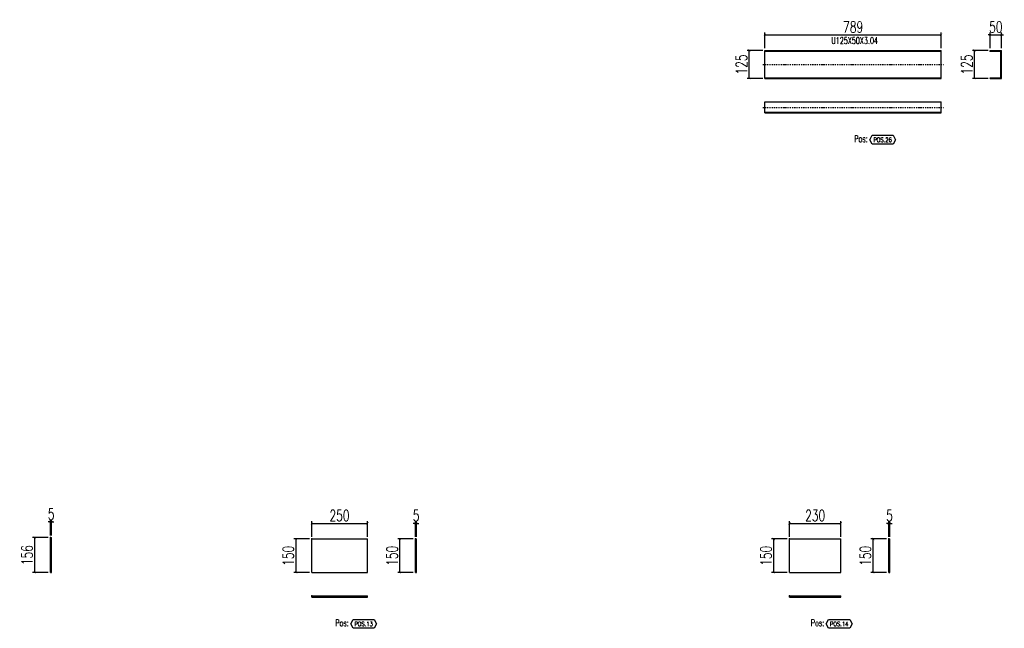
# Model space of a CAD drawing. Header units: feet. Extents: x -13577 to 173285, y -65833 to 34873.
# Tile 122 of 127: x 110265 to 114675, y 28517 to 31242. Entities that reach past the tile are written whole.
import ezdxf
from ezdxf.enums import TextEntityAlignment as Align

# ---------------------------------------------------------------- set-up
doc = ezdxf.new("R2010")
doc.units = ezdxf.units.FT
doc.header["$LTSCALE"] = 10
doc.header["$MEASUREMENT"] = 0
doc.linetypes.add('DASHDOT', pattern=[1, 0.5, -0.25, 0, -0.25])
doc.linetypes.add('HIDDEN', pattern=[0.375, 0.25, -0.125])
doc.layers.get('0').update_dxf_attribs({"linetype": 'CONTINUOUS'})
doc.layers.get('Defpoints').update_dxf_attribs({"linetype": 'CONTINUOUS'})
for name, color, linetype in [('A', 2, 'DASHDOT'), ('G', 3, 'CONTINUOUS'), ('POS_BOX', 6, 'CONTINUOUS'), ('POS_DES', 2, 'CONTINUOUS'), ('POS_MAT', 2, 'CONTINUOUS'), ('TR', 6, 'HIDDEN'), ('TXT1', 7, 'CONTINUOUS')]:
    doc.layers.add(name, color=color, linetype=linetype)
doc.styles.add('1', font='romans.shx', dxfattribs={"width": 0.7, "height": 50})
doc.styles.add('POS', font='ROMANS', dxfattribs={"width": 0.7})
doc.dimstyles.get("Standard").update_dxf_attribs({"dimtxt": 50, "dimasz": 1, "dimexe": 1, "dimexo": 1, "dimgap": 1, "dimtad": 1, "dimdec": 0, "dimdsep": 46, "dimtxsty": '1', "dimblk": 'ARCHTICK', "dimcen": 3, "dimclrd": 1, "dimclre": 1, "dimclrt": 3, "dimadec": 0, "dimazin": 0, "dimtfac": 1, "dimtdec": 0, "dimtix": 1, "dimtmove": 0, "dimatfit": 3, "dimfxl": 0, "dimtolj": 1, "dimarcsym": 0})

# ---------------------------------------------------------------- blocks, each defined once
blk = doc.blocks.new('_ArchTick')
at = {"color": 0, "linetype": 'ByBlock', "const_width": 0.15}
blk.add_lwpolyline([(-0.5, -0.5), (0.5, 0.5)], dxfattribs=at)
blk = doc.blocks.new('*D708')
at = {"layer": 'Defpoints', "color": 0}
for p in [(110408.2, 28993), (110403.2, 28923), (110408.2, 28923)]:
    blk.add_point(p, dxfattribs=at)
at = {"layer": 'TXT1', "color": 1, "lineweight": -2, "transparency": 16777216}
for p, q in [((110403.2, 28993), (110393.2, 28993)), ((110403.2, 28933), (110403.2, 29003)), ((110403.2, 28993), (110408.2, 28993)), ((110408.2, 28933), (110408.2, 29003)), ((110408.2, 28993), (110418.2, 28993))]:
    blk.add_line(p, q, dxfattribs=at)
at = {"layer": 'TXT1', "color": 1, "lineweight": -2, "transparency": 16777216, "xscale": 10, "yscale": 10, "zscale": 10}
blk.add_blockref('_ArchTick', (110403.2, 28993), dxfattribs=at)
at = {"layer": 'TXT1', "color": 1, "lineweight": -2, "transparency": 16777216, "xscale": 10, "yscale": 10, "zscale": 10, "rotation": 180}
blk.add_blockref('_ArchTick', (110408.2, 28993), dxfattribs=at)
at = {"layer": 'TXT1', "color": 3, "transparency": 16777216, "insert": (110405.7, 29028), "char_height": 50, "attachment_point": 5, "style": '1'}
blk.add_mtext('\\A1;5', dxfattribs=at)
blk = doc.blocks.new('*D709')
at = {"layer": 'Defpoints', "color": 0}
for p in [(110333.2, 28923), (110403.2, 28923), (110403.2, 28766.7)]:
    blk.add_point(p, dxfattribs=at)
at = {"layer": 'TXT1', "color": 1, "lineweight": -2, "transparency": 16777216}
for p, q in [((110393.2, 28923), (110323.2, 28923)), ((110333.2, 28766.7), (110333.2, 28923)), ((110393.2, 28766.7), (110323.2, 28766.7))]:
    blk.add_line(p, q, dxfattribs=at)
at = {"layer": 'TXT1', "color": 1, "lineweight": -2, "transparency": 16777216, "xscale": 10, "yscale": 10, "zscale": 10}
for p, rotation in [((110333.2, 28923), 90), ((110333.2, 28766.7), 270)]:
    blk.add_blockref('_ArchTick', p, dxfattribs=dict(at, rotation=rotation))
at = {"layer": 'TXT1', "color": 3, "transparency": 16777216, "insert": (110298.2, 28844.8), "char_height": 50, "attachment_point": 5, "rotation": 90, "style": '1'}
blk.add_mtext('\\A1;156', dxfattribs=at)
blk = doc.blocks.new('*D710')
at = {"layer": 'Defpoints', "color": 0}
for p in [(111823, 28986.7), (111573, 28916.7), (111823, 28916.7)]:
    blk.add_point(p, dxfattribs=at)
at = {"layer": 'TXT1', "color": 1, "lineweight": -2, "transparency": 16777216}
for p, q in [((111573, 28926.7), (111573, 28996.7)), ((111573, 28986.7), (111823, 28986.7)), ((111823, 28926.7), (111823, 28996.7))]:
    blk.add_line(p, q, dxfattribs=at)
at = {"layer": 'TXT1', "color": 1, "lineweight": -2, "transparency": 16777216, "xscale": 10, "yscale": 10, "zscale": 10, "rotation": 180}
blk.add_blockref('_ArchTick', (111573, 28986.7), dxfattribs=at)
at = {"layer": 'TXT1', "color": 1, "lineweight": -2, "transparency": 16777216, "xscale": 10, "yscale": 10, "zscale": 10}
blk.add_blockref('_ArchTick', (111823, 28986.7), dxfattribs=at)
at = {"layer": 'TXT1', "color": 3, "transparency": 16777216, "insert": (111698, 29021.7), "char_height": 50, "attachment_point": 5, "style": '1'}
blk.add_mtext('\\A1;250', dxfattribs=at)
blk = doc.blocks.new('*D711')
at = {"layer": 'Defpoints', "color": 0}
for p in [(111503, 28916.7), (111573, 28916.7), (111573, 28766.7)]:
    blk.add_point(p, dxfattribs=at)
at = {"layer": 'TXT1', "color": 1, "lineweight": -2, "transparency": 16777216}
for p, q in [((111563, 28916.7), (111493, 28916.7)), ((111503, 28766.7), (111503, 28916.7)), ((111563, 28766.7), (111493, 28766.7))]:
    blk.add_line(p, q, dxfattribs=at)
at = {"layer": 'TXT1', "color": 1, "lineweight": -2, "transparency": 16777216, "xscale": 10, "yscale": 10, "zscale": 10}
for p, rotation in [((111503, 28916.7), 90), ((111503, 28766.7), 270)]:
    blk.add_blockref('_ArchTick', p, dxfattribs=dict(at, rotation=rotation))
at = {"layer": 'TXT1', "color": 3, "transparency": 16777216, "insert": (111468, 28841.7), "char_height": 50, "attachment_point": 5, "rotation": 90, "style": '1'}
blk.add_mtext('\\A1;150', dxfattribs=at)
blk = doc.blocks.new('*D712')
at = {"layer": 'Defpoints', "color": 0}
for p in [(112043, 28986.7), (112038, 28916.7), (112043, 28916.7)]:
    blk.add_point(p, dxfattribs=at)
at = {"layer": 'TXT1', "color": 1, "lineweight": -2, "transparency": 16777216}
for p, q in [((112038, 28986.7), (112028, 28986.7)), ((112038, 28926.7), (112038, 28996.7)), ((112038, 28986.7), (112043, 28986.7)), ((112043, 28926.7), (112043, 28996.7)), ((112043, 28986.7), (112053, 28986.7))]:
    blk.add_line(p, q, dxfattribs=at)
at = {"layer": 'TXT1', "color": 1, "lineweight": -2, "transparency": 16777216, "xscale": 10, "yscale": 10, "zscale": 10}
blk.add_blockref('_ArchTick', (112038, 28986.7), dxfattribs=at)
at = {"layer": 'TXT1', "color": 1, "lineweight": -2, "transparency": 16777216, "xscale": 10, "yscale": 10, "zscale": 10, "rotation": 180}
blk.add_blockref('_ArchTick', (112043, 28986.7), dxfattribs=at)
at = {"layer": 'TXT1', "color": 3, "transparency": 16777216, "insert": (112040.5, 29021.7), "char_height": 50, "attachment_point": 5, "style": '1'}
blk.add_mtext('\\A1;5', dxfattribs=at)
blk = doc.blocks.new('*D713')
at = {"layer": 'Defpoints', "color": 0}
for p in [(111968, 28916.7), (112038, 28916.7), (112038, 28766.7)]:
    blk.add_point(p, dxfattribs=at)
at = {"layer": 'TXT1', "color": 1, "lineweight": -2, "transparency": 16777216}
for p, q in [((112028, 28916.7), (111958, 28916.7)), ((111968, 28766.7), (111968, 28916.7)), ((112028, 28766.7), (111958, 28766.7))]:
    blk.add_line(p, q, dxfattribs=at)
at = {"layer": 'TXT1', "color": 1, "lineweight": -2, "transparency": 16777216, "xscale": 10, "yscale": 10, "zscale": 10}
for p, rotation in [((111968, 28916.7), 90), ((111968, 28766.7), 270)]:
    blk.add_blockref('_ArchTick', p, dxfattribs=dict(at, rotation=rotation))
at = {"layer": 'TXT1', "color": 3, "transparency": 16777216, "insert": (111933, 28841.7), "char_height": 50, "attachment_point": 5, "rotation": 90, "style": '1'}
blk.add_mtext('\\A1;150', dxfattribs=at)
blk = doc.blocks.new('POSITION_LAM')
at = {"layer": 'POS_BOX'}
blk.add_lwpolyline([(10.5, -2), (9.5, -4), (0, -4), (-1, -2), (0, 0), (9.5, 0)], close=True, dxfattribs=at)
at = {"insert": (-7.93, -0.05), "char_height": 3, "width": 11.9956, "attachment_point": 1, "style": 'POS'}
blk.add_mtext('Pos:', dxfattribs=at)
at = {"style": 'POS', "width": 0.7}
blk.add_attdef('POS_PEZ', text='', height=2, dxfattribs=at).set_placement((4.76, -3.05), align=Align.CENTER)
at = {"layer": 'POS_DES', "style": 'POS', "width": 0.7, "flags": 1}
for tag, p in [('LAR_PRO', (-7.79, -4.53)), ('SPE_PRO', (-7.8, -5.07)), ('LUN_PRO', (-7.82, -5.58))]:
    blk.add_attdef(tag, p, '', height=0.35, dxfattribs=at)
at = {"layer": 'POS_MAT', "style": 'POS', "width": 0.7, "flags": 1}
for tag, p in [('MAT_PRO', (-6.89, -4.03)), ('PUN_NET2', (-6.94, -7.74)), ('NOM_PRO', (-6.94, -6.11)), ('PUN_NET', (-6.94, -7.16)), ('MAR_CMP', (-6.89, -8.22)), ('PUN_LIS', (-6.94, -6.63)), ('QTA_PEZ', (-6.89, -8.75)), ('NOT_PEZ', (-6.89, -9.21))]:
    blk.add_attdef(tag, text='', height=0.35, dxfattribs=at).set_placement(p, align=Align.CENTER)
blk = doc.blocks.new('*D714')
at = {"layer": 'Defpoints', "color": 0}
for p in [(113942.5, 28986.7), (113712.5, 28916.7), (113942.5, 28916.7)]:
    blk.add_point(p, dxfattribs=at)
at = {"layer": 'TXT1', "color": 1, "lineweight": -2, "transparency": 16777216}
for p, q in [((113712.5, 28926.7), (113712.5, 28996.7)), ((113712.5, 28986.7), (113942.5, 28986.7)), ((113942.5, 28926.7), (113942.5, 28996.7))]:
    blk.add_line(p, q, dxfattribs=at)
at = {"layer": 'TXT1', "color": 1, "lineweight": -2, "transparency": 16777216, "xscale": 10, "yscale": 10, "zscale": 10, "rotation": 180}
blk.add_blockref('_ArchTick', (113712.5, 28986.7), dxfattribs=at)
at = {"layer": 'TXT1', "color": 1, "lineweight": -2, "transparency": 16777216, "xscale": 10, "yscale": 10, "zscale": 10}
blk.add_blockref('_ArchTick', (113942.5, 28986.7), dxfattribs=at)
at = {"layer": 'TXT1', "color": 3, "transparency": 16777216, "insert": (113827.5, 29021.7), "char_height": 50, "attachment_point": 5, "style": '1'}
blk.add_mtext('\\A1;230', dxfattribs=at)
blk = doc.blocks.new('*D715')
at = {"layer": 'Defpoints', "color": 0}
for p in [(113642.5, 28916.7), (113712.5, 28916.7), (113712.5, 28766.7)]:
    blk.add_point(p, dxfattribs=at)
at = {"layer": 'TXT1', "color": 1, "lineweight": -2, "transparency": 16777216}
for p, q in [((113702.5, 28916.7), (113632.5, 28916.7)), ((113642.5, 28766.7), (113642.5, 28916.7)), ((113702.5, 28766.7), (113632.5, 28766.7))]:
    blk.add_line(p, q, dxfattribs=at)
at = {"layer": 'TXT1', "color": 1, "lineweight": -2, "transparency": 16777216, "xscale": 10, "yscale": 10, "zscale": 10}
for p, rotation in [((113642.5, 28916.7), 90), ((113642.5, 28766.7), 270)]:
    blk.add_blockref('_ArchTick', p, dxfattribs=dict(at, rotation=rotation))
at = {"layer": 'TXT1', "color": 3, "transparency": 16777216, "insert": (113607.5, 28841.7), "char_height": 50, "attachment_point": 5, "rotation": 90, "style": '1'}
blk.add_mtext('\\A1;150', dxfattribs=at)
blk = doc.blocks.new('*D716')
at = {"layer": 'Defpoints', "color": 0}
for p in [(114162.5, 28986.7), (114157.5, 28916.7), (114162.5, 28916.7)]:
    blk.add_point(p, dxfattribs=at)
at = {"layer": 'TXT1', "color": 1, "lineweight": -2, "transparency": 16777216}
for p, q in [((114157.5, 28986.7), (114147.5, 28986.7)), ((114157.5, 28926.7), (114157.5, 28996.7)), ((114157.5, 28986.7), (114162.5, 28986.7)), ((114162.5, 28926.7), (114162.5, 28996.7)), ((114162.5, 28986.7), (114172.5, 28986.7))]:
    blk.add_line(p, q, dxfattribs=at)
at = {"layer": 'TXT1', "color": 1, "lineweight": -2, "transparency": 16777216, "xscale": 10, "yscale": 10, "zscale": 10}
blk.add_blockref('_ArchTick', (114157.5, 28986.7), dxfattribs=at)
at = {"layer": 'TXT1', "color": 1, "lineweight": -2, "transparency": 16777216, "xscale": 10, "yscale": 10, "zscale": 10, "rotation": 180}
blk.add_blockref('_ArchTick', (114162.5, 28986.7), dxfattribs=at)
at = {"layer": 'TXT1', "color": 3, "transparency": 16777216, "insert": (114160, 29021.7), "char_height": 50, "attachment_point": 5, "style": '1'}
blk.add_mtext('\\A1;5', dxfattribs=at)
blk = doc.blocks.new('*D717')
at = {"layer": 'Defpoints', "color": 0}
for p in [(114087.5, 28916.7), (114157.5, 28916.7), (114157.5, 28766.7)]:
    blk.add_point(p, dxfattribs=at)
at = {"layer": 'TXT1', "color": 1, "lineweight": -2, "transparency": 16777216}
for p, q in [((114147.5, 28916.7), (114077.5, 28916.7)), ((114087.5, 28766.7), (114087.5, 28916.7)), ((114147.5, 28766.7), (114077.5, 28766.7))]:
    blk.add_line(p, q, dxfattribs=at)
at = {"layer": 'TXT1', "color": 1, "lineweight": -2, "transparency": 16777216, "xscale": 10, "yscale": 10, "zscale": 10}
for p, rotation in [((114087.5, 28916.7), 90), ((114087.5, 28766.7), 270)]:
    blk.add_blockref('_ArchTick', p, dxfattribs=dict(at, rotation=rotation))
at = {"layer": 'TXT1', "color": 3, "transparency": 16777216, "insert": (114052.5, 28841.7), "char_height": 50, "attachment_point": 5, "rotation": 90, "style": '1'}
blk.add_mtext('\\A1;150', dxfattribs=at)
blk = doc.blocks.new('*D768')
at = {"layer": 'Defpoints', "color": 0}
for p in [(114391.6, 31174.7), (113602.5, 31104.7), (114391.6, 31104.7)]:
    blk.add_point(p, dxfattribs=at)
at = {"layer": 'TXT1', "color": 1, "lineweight": -2, "transparency": 16777216}
for p, q in [((113602.5, 31114.7), (113602.5, 31184.7)), ((113602.5, 31174.7), (114391.6, 31174.7)), ((114391.6, 31114.7), (114391.6, 31184.7))]:
    blk.add_line(p, q, dxfattribs=at)
at = {"layer": 'TXT1', "color": 1, "lineweight": -2, "transparency": 16777216, "xscale": 10, "yscale": 10, "zscale": 10, "rotation": 180}
blk.add_blockref('_ArchTick', (113602.5, 31174.7), dxfattribs=at)
at = {"layer": 'TXT1', "color": 1, "lineweight": -2, "transparency": 16777216, "xscale": 10, "yscale": 10, "zscale": 10}
blk.add_blockref('_ArchTick', (114391.6, 31174.7), dxfattribs=at)
at = {"layer": 'TXT1', "color": 3, "transparency": 16777216, "insert": (113997.1, 31209.7), "char_height": 50, "attachment_point": 5, "style": '1'}
blk.add_mtext('\\A1;789', dxfattribs=at)
blk = doc.blocks.new('*D769')
at = {"layer": 'Defpoints', "color": 0}
for p in [(113532.5, 31104.7), (113602.5, 31104.7), (113602.5, 30979.7)]:
    blk.add_point(p, dxfattribs=at)
at = {"layer": 'TXT1', "color": 1, "lineweight": -2, "transparency": 16777216}
for p, q in [((113592.5, 31104.7), (113522.5, 31104.7)), ((113532.5, 30979.7), (113532.5, 31104.7)), ((113592.5, 30979.7), (113522.5, 30979.7))]:
    blk.add_line(p, q, dxfattribs=at)
at = {"layer": 'TXT1', "color": 1, "lineweight": -2, "transparency": 16777216, "xscale": 10, "yscale": 10, "zscale": 10}
for p, rotation in [((113532.5, 31104.7), 90), ((113532.5, 30979.7), 270)]:
    blk.add_blockref('_ArchTick', p, dxfattribs=dict(at, rotation=rotation))
at = {"layer": 'TXT1', "color": 3, "transparency": 16777216, "insert": (113497.5, 31042.2), "char_height": 50, "attachment_point": 5, "rotation": 90, "style": '1'}
blk.add_mtext('\\A1;125', dxfattribs=at)
blk = doc.blocks.new('*D770')
at = {"layer": 'Defpoints', "color": 0}
for p in [(114661.6, 31174.7), (114611.6, 31104.7), (114661.6, 31104.7)]:
    blk.add_point(p, dxfattribs=at)
at = {"layer": 'TXT1', "color": 1, "lineweight": -2, "transparency": 16777216}
for p, q in [((114611.6, 31174.7), (114601.6, 31174.7)), ((114611.6, 31114.7), (114611.6, 31184.7)), ((114611.6, 31174.7), (114661.6, 31174.7)), ((114661.6, 31114.7), (114661.6, 31184.7)), ((114661.6, 31174.7), (114671.6, 31174.7))]:
    blk.add_line(p, q, dxfattribs=at)
at = {"layer": 'TXT1', "color": 1, "lineweight": -2, "transparency": 16777216, "xscale": 10, "yscale": 10, "zscale": 10}
blk.add_blockref('_ArchTick', (114611.6, 31174.7), dxfattribs=at)
at = {"layer": 'TXT1', "color": 1, "lineweight": -2, "transparency": 16777216, "xscale": 10, "yscale": 10, "zscale": 10, "rotation": 180}
blk.add_blockref('_ArchTick', (114661.6, 31174.7), dxfattribs=at)
at = {"layer": 'TXT1', "color": 3, "transparency": 16777216, "insert": (114636.6, 31209.7), "char_height": 50, "attachment_point": 5, "style": '1'}
blk.add_mtext('\\A1;50', dxfattribs=at)
blk = doc.blocks.new('*D771')
at = {"layer": 'Defpoints', "color": 0}
for p in [(114541.6, 31104.7), (114611.6, 31104.7), (114611.6, 30979.7)]:
    blk.add_point(p, dxfattribs=at)
at = {"layer": 'TXT1', "color": 1, "lineweight": -2, "transparency": 16777216}
for p, q in [((114601.6, 31104.7), (114531.6, 31104.7)), ((114541.6, 30979.7), (114541.6, 31104.7)), ((114601.6, 30979.7), (114531.6, 30979.7))]:
    blk.add_line(p, q, dxfattribs=at)
at = {"layer": 'TXT1', "color": 1, "lineweight": -2, "transparency": 16777216, "xscale": 10, "yscale": 10, "zscale": 10}
for p, rotation in [((114541.6, 31104.7), 90), ((114541.6, 30979.7), 270)]:
    blk.add_blockref('_ArchTick', p, dxfattribs=dict(at, rotation=rotation))
at = {"layer": 'TXT1', "color": 3, "transparency": 16777216, "insert": (114506.6, 31042.2), "char_height": 50, "attachment_point": 5, "rotation": 90, "style": '1'}
blk.add_mtext('\\A1;125', dxfattribs=at)
blk = doc.blocks.new('POSITION_PRO')
at = {"layer": 'POS_BOX'}
blk.add_lwpolyline([(10.5, -2), (9.5, -4), (0, -4), (-1, -2), (0, 0), (9.5, 0)], close=True, dxfattribs=at)
at = {"insert": (-7.93, -0.05), "char_height": 3, "width": 11.9956, "attachment_point": 1, "style": 'POS'}
blk.add_mtext('Pos:', dxfattribs=at)
at = {"style": 'POS', "width": 0.7}
blk.add_attdef('POS_PEZ', text='', height=2, dxfattribs=at).set_placement((4.76, -3.05), align=Align.CENTER)
at = {"layer": 'POS_DES', "style": 'POS', "width": 0.7, "flags": 1}
for tag, p in [('LAR_PRO', (-7.79, -4.53)), ('SPE_PRO', (-7.8, -5.07)), ('LUN_PRO', (-7.82, -5.58))]:
    blk.add_attdef(tag, p, '', height=0.35, dxfattribs=at)
at = {"layer": 'POS_MAT', "style": 'POS', "width": 0.7, "flags": 1}
for tag, p in [('MAT_PRO', (-6.89, -4.03)), ('PUN_NET2', (-6.94, -7.74)), ('NOM_PRO', (-6.94, -6.11)), ('PUN_NET', (-6.94, -7.16)), ('MAR_CMP', (-6.89, -8.22)), ('PUN_LIS', (-6.94, -6.63)), ('QTA_PEZ', (-6.89, -8.75)), ('NOT_PEZ', (-6.89, -9.21))]:
    blk.add_attdef(tag, text='', height=0.35, dxfattribs=at).set_placement(p, align=Align.CENTER)

msp = doc.modelspace()

# ---------------------------------------------------------------- linework, layer by layer
at = {"layer": 'A'}
for p, q in [((113592.5, 31042.2), (114401.6, 31042.2)), ((113592.5, 30849.7), (114401.6, 30849.7))]:
    msp.add_line(p, q, dxfattribs=at)
for p in [(113602.5, 31101.6), (114611.6, 31101.6), (113602.5, 30827.7), (110403.2, 28923), (111573, 28916.7), (112038, 28916.7), (113712.5, 28916.7), (114157.5, 28916.7), (111573, 28661.7), (113712.5, 28661.7)]:
    msp.add_point(p, dxfattribs=at)
at = {"layer": 'G'}
for p, q in [((113602.5, 31104.7), (114391.6, 31104.7)), ((113602.5, 30979.7), (113602.5, 31104.7)), ((114391.6, 30979.7), (114391.6, 31104.7)), ((114611.6, 31104.7), (114661.6, 31104.7)), ((114611.6, 31101.6), (114611.6, 31104.7)), ((114611.6, 31101.6), (114658.6, 31101.6)), ((114658.6, 30982.7), (114658.6, 31101.6)), ((114661.6, 30979.7), (114661.6, 31104.7)), ((113602.5, 30979.7), (114391.6, 30979.7)), ((114611.6, 30982.7), (114658.6, 30982.7)), ((114611.6, 30979.7), (114611.6, 30982.7)), ((114611.6, 30979.7), (114661.6, 30979.7)), ((113602.5, 30874.7), (114391.6, 30874.7)), ((113602.5, 30824.7), (113602.5, 30874.7)), ((114391.6, 30824.7), (114391.6, 30874.7)), ((113602.5, 30824.7), (114391.6, 30824.7)), ((110403.2, 28923), (110408.2, 28923)), ((110403.2, 28766.7), (110403.2, 28923)), ((110408.2, 28766.7), (110408.2, 28923)), ((111573, 28916.7), (111823, 28916.7)), ((111573, 28766.7), (111573, 28916.7)), ((111823, 28766.7), (111823, 28916.7)), ((112038, 28916.7), (112043, 28916.7)), ((112038, 28766.7), (112038, 28916.7)), ((112043, 28766.7), (112043, 28916.7)), ((113712.5, 28916.7), (113942.5, 28916.7)), ((113712.5, 28766.7), (113712.5, 28916.7)), ((113942.5, 28766.7), (113942.5, 28916.7)), ((114157.5, 28916.7), (114162.5, 28916.7)), ((114157.5, 28766.7), (114157.5, 28916.7)), ((114162.5, 28766.7), (114162.5, 28916.7)), ((110403.2, 28766.7), (110408.2, 28766.7)), ((111573, 28766.7), (111823, 28766.7)), ((112038, 28766.7), (112043, 28766.7)), ((113712.5, 28766.7), (113942.5, 28766.7)), ((114157.5, 28766.7), (114162.5, 28766.7)), ((111573, 28661.7), (111823, 28661.7)), ((111573, 28656.7), (111573, 28661.7)), ((111823, 28656.7), (111823, 28661.7)), ((113712.5, 28661.7), (113942.5, 28661.7)), ((113712.5, 28656.7), (113712.5, 28661.7)), ((113942.5, 28656.7), (113942.5, 28661.7)), ((111573, 28656.7), (111823, 28656.7)), ((113712.5, 28656.7), (113942.5, 28656.7))]:
    msp.add_line(p, q, dxfattribs=at)
for p in [(113602.5, 31101.6), (114611.6, 31101.6), (113602.5, 30827.7), (110403.2, 28923), (111573, 28916.7), (112038, 28916.7), (113712.5, 28916.7), (114157.5, 28916.7), (111573, 28661.7), (113712.5, 28661.7)]:
    msp.add_point(p, dxfattribs=at)
at = {"layer": 'TR'}
for p, q in [((113602.5, 31101.6), (114391.6, 31101.6)), ((113602.5, 30982.7), (114391.6, 30982.7)), ((113602.5, 30827.7), (114391.6, 30827.7))]:
    msp.add_line(p, q, dxfattribs=at)
for p in [(113602.5, 31101.6), (114611.6, 31101.6), (113602.5, 30827.7), (110403.2, 28923), (111573, 28916.7), (112038, 28916.7), (113712.5, 28916.7), (114157.5, 28916.7), (111573, 28661.7), (113712.5, 28661.7)]:
    msp.add_point(p, dxfattribs=at)

# ---------------------------------------------------------------- block references
at = {"xscale": 10, "yscale": 10, "zscale": 10}
for name, p, values in [('POSITION_PRO', (114082.1, 30724.7), {'POS_PEZ': 'POS.26'}), ('POSITION_LAM', (111758, 28556.7), {'POS_PEZ': 'POS.13'}), ('POSITION_LAM', (113887.5, 28556.7), {'POS_PEZ': 'POS.14'})]:
    msp.add_blockref(name, p, dxfattribs=at).add_auto_attribs(values)

# ---------------------------------------------------------------- texts
at = {"layer": 'TXT1', "color": 7, "style": '1', "width": 0.7}
msp.add_text(' U125X50X3.04', height=30, dxfattribs=at).set_placement((113997.1, 31124.7), align=Align.BOTTOM_CENTER)

# ---------------------------------------------------------------- dimensions: what is measured, and where the dimension line sits
at = {"layer": 'TXT1'}
for base, p1, p2, picture, middle in [((114391.6, 31174.7), (113602.5, 31104.7), (114391.6, 31104.7), '*D768', (113997.1, 31209.7)), ((114661.6, 31174.7), (114611.6, 31104.7), (114661.6, 31104.7), '*D770', (114636.6, 31209.7)), ((110408.2, 28993), (110403.2, 28923), (110408.2, 28923), '*D708', (110405.7, 29028)), ((111823, 28986.7), (111573, 28916.7), (111823, 28916.7), '*D710', (111698, 29021.7)), ((112043, 28986.7), (112038, 28916.7), (112043, 28916.7), '*D712', (112040.5, 29021.7)), ((113942.5, 28986.7), (113712.5, 28916.7), (113942.5, 28916.7), '*D714', (113827.5, 29021.7)), ((114162.5, 28986.7), (114157.5, 28916.7), (114162.5, 28916.7), '*D716', (114160, 29021.7))]:
    dim = msp.add_linear_dim(base=base, p1=p1, p2=p2, dimstyle='Standard', override={"dimscale": 10}, dxfattribs=at)
    dim.commit()
    dim.dimension.update_dxf_attribs({"geometry": picture, "text_midpoint": middle})
for base, p1, p2, picture, middle in [((113532.5, 31104.7), (113602.5, 30979.7), (113602.5, 31104.7), '*D769', (113497.5, 31042.2)), ((114541.6, 31104.7), (114611.6, 30979.7), (114611.6, 31104.7), '*D771', (114506.6, 31042.2)), ((110333.2, 28923), (110403.2, 28766.7), (110403.2, 28923), '*D709', (110298.2, 28844.8)), ((111503, 28916.7), (111573, 28766.7), (111573, 28916.7), '*D711', (111468, 28841.7)), ((111968, 28916.7), (112038, 28766.7), (112038, 28916.7), '*D713', (111933, 28841.7)), ((113642.5, 28916.7), (113712.5, 28766.7), (113712.5, 28916.7), '*D715', (113607.5, 28841.7)), ((114087.5, 28916.7), (114157.5, 28766.7), (114157.5, 28916.7), '*D717', (114052.5, 28841.7))]:
    dim = msp.add_linear_dim(base=base, p1=p1, p2=p2, angle=90, dimstyle='Standard', override={"dimscale": 10}, dxfattribs=at)
    dim.commit()
    dim.dimension.update_dxf_attribs({"geometry": picture, "text_midpoint": middle})

doc.saveas('drawing.dxf')
